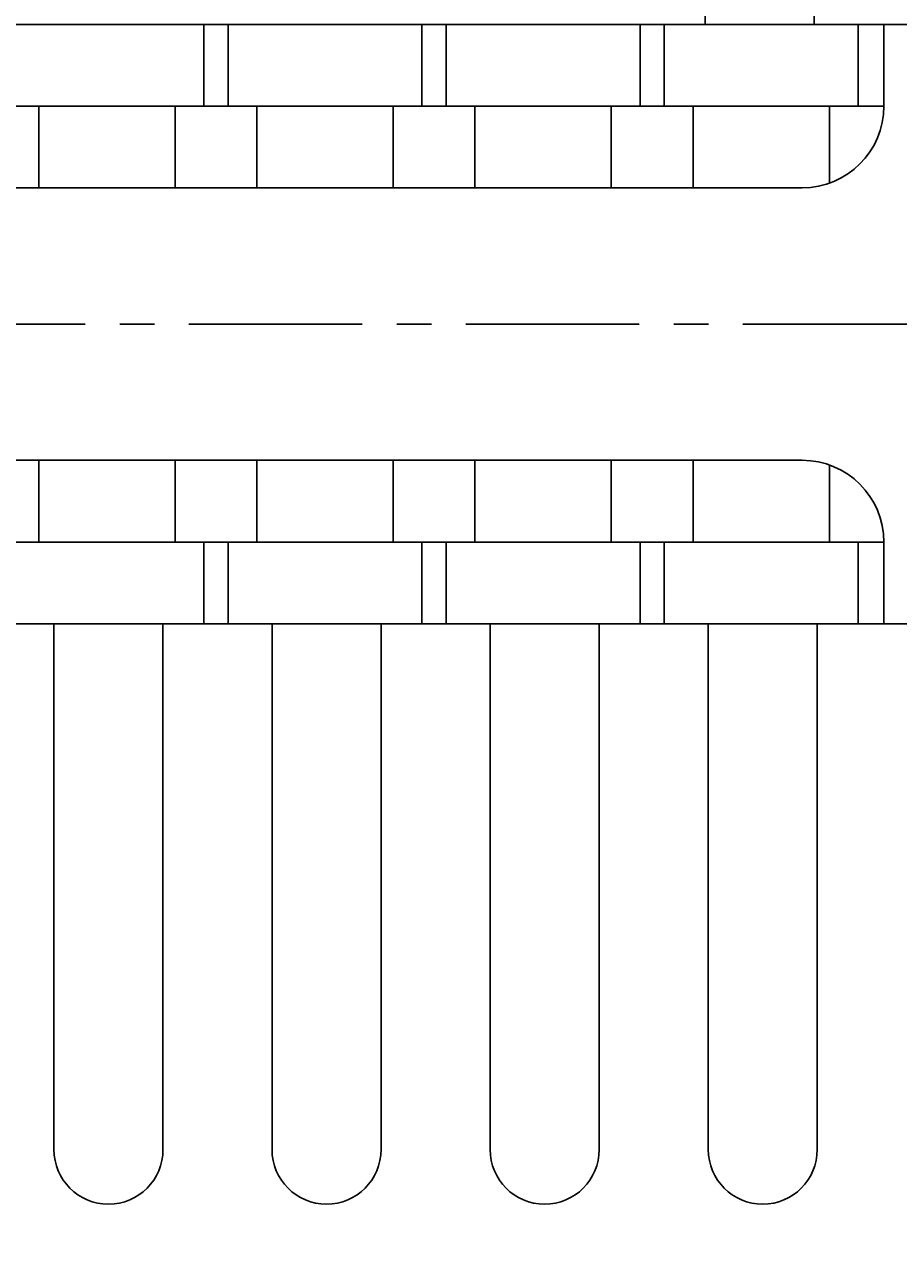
# Model space of a CAD drawing. Extents: x -88 to 327, y 165 to 311.
# Tile 10 of 14: x 158 to 190, y 222 to 266. Entities that reach past the tile are written whole.
import ezdxf

# ---------------------------------------------------------------- set-up
doc = ezdxf.new("R2010")
doc.units = 0
doc.header["$LTSCALE"] = 0.2
doc.linetypes.add('CENTER', pattern=[50.8, 31.75, -6.35, 6.35, -6.35])
doc.layers.get('0').update_dxf_attribs({"linetype": 'CONTINUOUS'})
doc.layers.get('DEFPOINTS').update_dxf_attribs({"linetype": 'CONTINUOUS'})
doc.layers.add('18-0-CON', color=3, linetype='CONTINUOUS')
doc.styles.add('DIMENSION', font='isocp.shx', dxfattribs={"bigfont": 'bigfont.shx'})
doc.dimstyles.get("Standard").update_dxf_attribs({"dimtxt": 0.18, "dimasz": 0.18, "dimexe": 0.18, "dimexo": 0.0625, "dimgap": 0.09, "dimtad": 0, "dimtih": 1, "dimtoh": 1, "dimzin": 0, "dimcen": 0.09, "dimazin": 3, "dimtfac": 1, "dimtofl": 0, "dimtmove": 0, "dimatfit": 3})

# ---------------------------------------------------------------- blocks, each defined once
blk = doc.blocks.new('_OPEN30')
at = {"color": 0, "linetype": 'BYBLOCK'}
for p, q in [((-1, 0.268), (0, 0)), ((0, 0), (-1, -0.268)), ((0, 0), (-1, 0))]:
    blk.add_line(p, q, dxfattribs=at)
blk = doc.blocks.new('*U33')
at = {"color": 0, "style": 'DIMENSION'}
blk.add_text('130', height=4.5, dxfattribs=at).set_placement((140.602, 205.5))
blk = doc.blocks.new('*D32')
at = {"color": 0}
for p, q in [((79.878, 251.903), (79.878, 203)), ((209.878, 251.903), (209.878, 203)), ((82.878, 205), (206.878, 205))]:
    blk.add_line(p, q, dxfattribs=at)
at = {"layer": 'DEFPOINTS', "color": 0}
for p in [(79.878, 252.403), (209.878, 252.403), (209.878, 205)]:
    blk.add_point(p, dxfattribs=at)
at = {"color": 0, "xscale": 3, "yscale": 3, "zscale": 3, "rotation": 180}
blk.add_blockref('_OPEN30', (79.878, 205), dxfattribs=at)
at = {"color": 0, "xscale": 3, "yscale": 3, "zscale": 3}
blk.add_blockref('_OPEN30', (209.878, 205), dxfattribs=at)
at = {"layer": '18-0-CON'}
blk.add_blockref('*U33', (0, 0), dxfattribs=at)
blk = doc.blocks.new('*U35')
at = {"color": 0, "style": 'DIMENSION'}
blk.add_text('112', height=4.5, dxfattribs=at).set_placement((139.918, 215.5))
blk = doc.blocks.new('*D34')
at = {"color": 0}
for p, q in [((87.878, 249.603), (87.878, 213)), ((199.878, 249.603), (199.878, 213)), ((90.878, 215), (196.878, 215))]:
    blk.add_line(p, q, dxfattribs=at)
at = {"layer": 'DEFPOINTS', "color": 0}
for p in [(87.878, 250.103), (199.878, 250.103), (199.878, 215)]:
    blk.add_point(p, dxfattribs=at)
at = {"color": 0, "xscale": 3, "yscale": 3, "zscale": 3, "rotation": 180}
blk.add_blockref('_OPEN30', (87.878, 215), dxfattribs=at)
at = {"color": 0, "xscale": 3, "yscale": 3, "zscale": 3}
blk.add_blockref('_OPEN30', (199.878, 215), dxfattribs=at)
at = {"layer": '18-0-CON'}
blk.add_blockref('*U35', (0, 0), dxfattribs=at)

msp = doc.modelspace()

# ---------------------------------------------------------------- linework, layer by layer
for p, q in [((182.823, 266.403), (182.823, 271.403)), ((186.823, 266.403), (186.823, 271.403)), ((199.878, 266.403), (144.878, 266.403)), ((164.434, 263.403), (164.434, 266.403)), ((165.323, 263.403), (165.323, 266.403)), ((172.434, 263.403), (172.434, 266.403)), ((173.323, 263.403), (173.323, 266.403)), ((180.434, 263.403), (180.434, 266.403)), ((181.323, 263.403), (181.323, 266.403)), ((188.434, 266.403), (188.434, 263.403)), ((189.378, 263.403), (189.378, 266.403)), ((189.378, 263.403), (144.878, 263.403)), ((158.378, 263.403), (158.378, 260.403)), ((163.378, 263.403), (163.378, 260.403)), ((166.378, 263.403), (166.378, 260.403)), ((171.378, 263.403), (171.378, 260.403)), ((174.378, 263.403), (174.378, 260.403)), ((179.378, 263.403), (179.378, 260.403)), ((182.378, 263.403), (182.378, 260.403)), ((187.378, 263.403), (187.378, 260.574)), ((186.378, 260.403), (144.878, 260.403)), ((186.378, 250.403), (144.878, 250.403)), ((158.378, 247.403), (158.378, 250.403)), ((163.378, 247.403), (163.378, 250.403)), ((166.378, 247.403), (166.378, 250.403)), ((171.378, 247.403), (171.378, 250.403)), ((174.378, 247.403), (174.378, 250.403)), ((179.378, 247.403), (179.378, 250.403)), ((182.378, 247.403), (182.378, 250.403)), ((187.378, 247.403), (187.378, 250.231)), ((189.378, 247.403), (144.878, 247.403)), ((164.434, 247.403), (164.434, 244.403)), ((165.323, 247.403), (165.323, 244.403)), ((172.434, 247.403), (172.434, 244.403)), ((173.323, 247.403), (173.323, 244.403)), ((180.434, 247.403), (180.434, 244.403)), ((181.323, 247.403), (181.323, 244.403)), ((188.434, 244.403), (188.434, 247.403)), ((189.378, 247.403), (189.378, 244.403)), ((199.878, 244.403), (144.878, 244.403)), ((158.934, 225.103), (158.934, 244.403)), ((162.934, 225.103), (162.934, 244.403)), ((166.934, 225.103), (166.934, 244.403)), ((170.934, 225.103), (170.934, 244.403)), ((174.934, 225.103), (174.934, 244.403)), ((178.934, 225.103), (178.934, 244.403)), ((182.934, 225.103), (182.934, 244.403)), ((186.934, 225.103), (186.934, 244.403))]:
    msp.add_line(p, q)
at = {"color": 0, "linetype": 'CENTER'}
msp.add_line((210.878, 255.403), (78.878, 255.403), dxfattribs=at)
for centre, radius, start, end in [((186.378, 263.403), 3, 270, 0), ((186.378, 247.403), 3, 0, 90), ((160.934, 225.103), 2, 180, 360), ((168.934, 225.103), 2, 180, 360), ((176.934, 225.103), 2, 180, 360), ((184.934, 225.103), 2, 180, 360)]:
    msp.add_arc(centre, radius, start, end)

# ---------------------------------------------------------------- dimensions: what is measured, and where the dimension line sits
at = {"color": 0}
for base, p1, p2, picture, middle in [((209.878, 205), (79.878, 252.403), (209.878, 252.403), '*D32', (144.878, 207.75)), ((199.878, 215), (87.878, 250.103), (199.878, 250.103), '*D34', (143.878, 217.75))]:
    dim = msp.add_linear_dim(base=base, p1=p1, p2=p2, dimstyle='Standard', override={"dimscale": 1, "dimclrd": 0, "dimclre": 0, "dimclrt": 0, "dimtol": 0, "dimtp": 0.1, "dimtm": 0}, dxfattribs=at)
    dim.commit()
    dim.dimension.update_dxf_attribs({"geometry": picture, "text_midpoint": middle})

doc.saveas('drawing.dxf')
